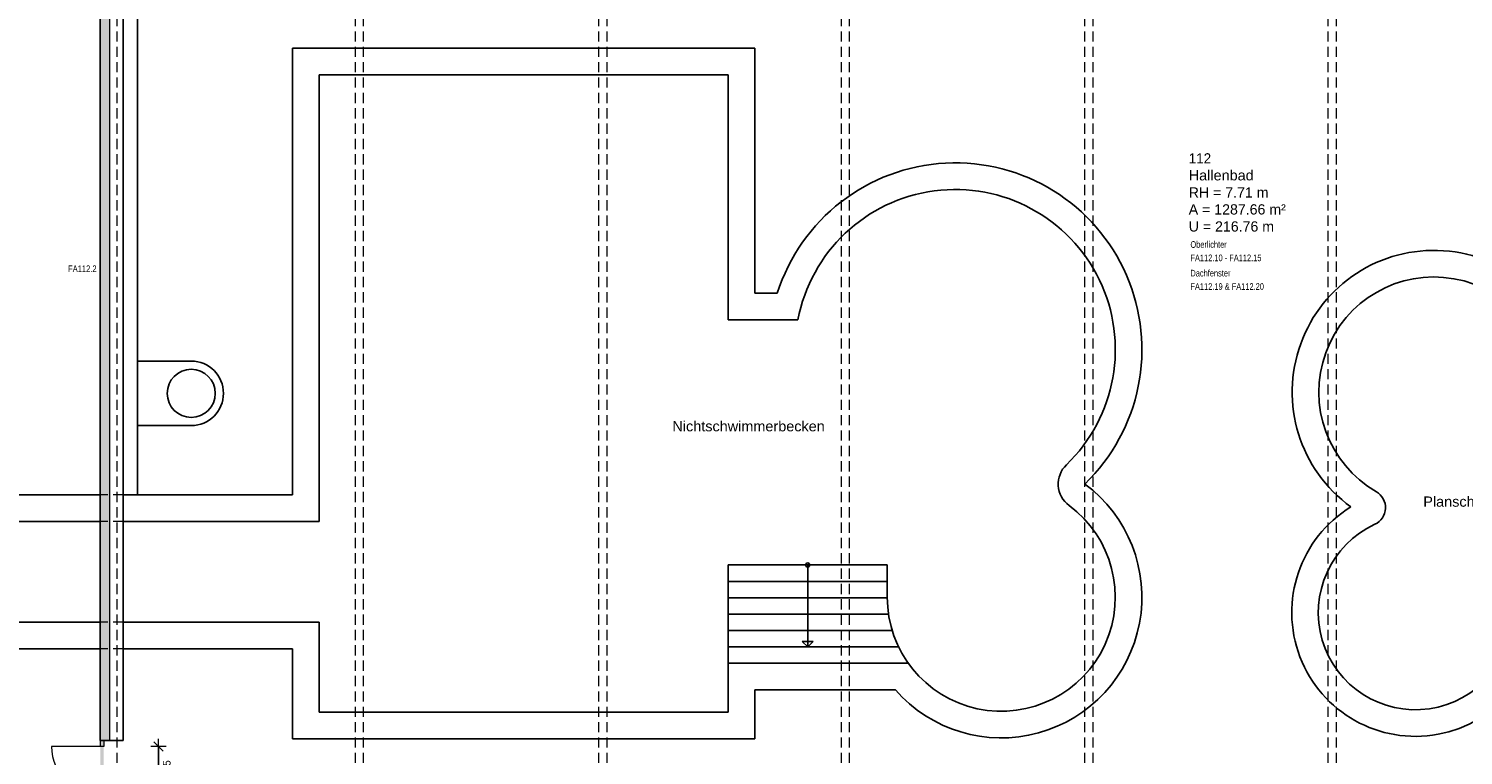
# Model space of a CAD drawing. Header units: metres. Extents: x 306 to 433, y -64 to 7.
# Tile 28 of 93: x 323 to 351, y -25 to -11. Entities that reach past the tile are written whole.
import ezdxf

# ---------------------------------------------------------------- set-up
doc = ezdxf.new("R2010")
doc.units = ezdxf.units.M
doc.header["$PDMODE"] = 65
doc.linetypes.add('AUSGEZOGEN', pattern=[0])
doc.linetypes.add('VERDECKT2_S2', pattern=[0.27, 0.2, -0.07])
for name, color, linetype, lineweight in [('Allgemein01', 7, 'AUSGEZOGEN', 13), ('Füllfläche', 7, 'AUSGEZOGEN', 13), ('Maßlinie Allgemein', 7, 'AUSGEZOGEN', 25), ('Standard', 7, 'AUSGEZOGEN', 25), ('Text Allgemein', 7, 'AUSGEZOGEN', 25)]:
    doc.layers.add(name, color=color, linetype=linetype, lineweight=lineweight)
doc.styles.add('ARIAL', font='ARIAL.TTF')
doc.dimstyles.new('DIMSTYLE_6', dxfattribs={"dimtxt": 0.2, "dimasz": 0.3, "dimexe": 0, "dimexo": 1e-06, "dimgap": 0.1, "dimtad": 2, "dimrnd": 0.005, "dimzin": 4, "dimdsep": 46, "dimtxsty": 'ARIAL', "dimblk1": 'ALL_ML_STRICH', "dimblk2": 'ALL_ML_STRICH', "dimsah": 1, "dimcen": 0, "dimse1": 1, "dimse2": 1, "dimclrd": 7, "dimclre": 7, "dimclrt": 7, "dimadec": 0, "dimazin": 0, "dimtfac": 1, "dimtdec": 0, "dimtix": 1, "dimtmove": 2, "dimatfit": 3, "dimfxl": 0, "dimtzin": 0, "dimlwd": 0, "dimlwe": 13, "dimarcsym": 0})
doc.dimstyles.new('DIMSTYLE_9', dxfattribs={"dimtxt": 0.15, "dimasz": 0.3, "dimexe": 0, "dimexo": 1e-06, "dimgap": 0.075, "dimtad": 2, "dimdec": 1, "dimlfac": 100, "dimrnd": 0.5, "dimzin": 4, "dimdsep": 46, "dimtxsty": 'ARIAL', "dimblk1": 'ALL_ML_STRICH', "dimblk2": 'ALL_ML_STRICH', "dimsah": 1, "dimcen": 0, "dimse1": 1, "dimse2": 1, "dimclrd": 7, "dimclre": 7, "dimclrt": 7, "dimadec": 0, "dimazin": 0, "dimtfac": 1, "dimtdec": 0, "dimtix": 1, "dimtmove": 2, "dimatfit": 3, "dimfxl": 0, "dimtzin": 0, "dimlwd": 0, "dimlwe": 13, "dimarcsym": 0})

# ---------------------------------------------------------------- blocks, each defined once
blk = doc.blocks.new('ALL_ML_STRICH')
at = {"color": 0, "linetype": 'ByBlock', "lineweight": -2}
for p, q in [((-1, 0), (0.5, 0)), ((-0.3, -0.3), (0.3, 0.3)), ((0, -0.5), (0, 0.5))]:
    blk.add_line(p, q, dxfattribs=at)
blk = doc.blocks.new('*D37')
at = {"layer": 'DEFPOINTS', "color": 7, "linetype": 'AUSGEZOGEN', "lineweight": 13}
for p in [(358.644, 0.775), (307.014, -32.475), (361.684, -32.475)]:
    blk.add_point(p, dxfattribs=at)
at = {"layer": 'Maßlinie Allgemein', "color": 7, "linetype": 'AUSGEZOGEN', "lineweight": -2}
blk.add_line((307.014, -32.475), (307.014, 0.775), dxfattribs=at)
at = {"layer": 'Maßlinie Allgemein', "color": 7, "linetype": 'AUSGEZOGEN', "lineweight": 13, "xscale": 0.3, "yscale": 0.3, "zscale": 0.3}
for p, rotation in [((307.014, 0.775), 90), ((307.014, -32.475), 270)]:
    blk.add_blockref('ALL_ML_STRICH', p, dxfattribs=dict(at, rotation=rotation))
at = {"layer": 'Maßlinie Allgemein', "color": 7, "linetype": 'AUSGEZOGEN', "lineweight": 13, "insert": (306.831, -15.844), "char_height": 0.2, "width": 1, "attachment_point": 5, "rotation": 90, "style": 'ARIAL'}
blk.add_mtext('\\A1;{\\A1;{33.25\\H0.132000;\\S^ ;}}', dxfattribs=at)
blk = doc.blocks.new('*D39')
at = {"layer": 'DEFPOINTS', "color": 7, "linetype": 'AUSGEZOGEN', "lineweight": 13}
for p in [(358.034, 1.265), (306.114, -57.225), (352.314, -57.225)]:
    blk.add_point(p, dxfattribs=at)
at = {"layer": 'Maßlinie Allgemein', "color": 7, "linetype": 'AUSGEZOGEN', "lineweight": -2}
blk.add_line((306.114, -57.225), (306.114, 1.265), dxfattribs=at)
at = {"layer": 'Maßlinie Allgemein', "color": 7, "linetype": 'AUSGEZOGEN', "lineweight": 13, "xscale": 0.3, "yscale": 0.3, "zscale": 0.3}
for p, rotation in [((306.114, 1.265), 90), ((306.114, -57.225), 270)]:
    blk.add_blockref('ALL_ML_STRICH', p, dxfattribs=dict(at, rotation=rotation))
at = {"layer": 'Maßlinie Allgemein', "color": 7, "linetype": 'AUSGEZOGEN', "lineweight": 13, "insert": (305.931, -27.974), "char_height": 0.2, "width": 1, "attachment_point": 5, "rotation": 90, "style": 'ARIAL'}
blk.add_mtext('\\A1;{\\A1;{58.49\\H0.132000;\\S^ ;}}', dxfattribs=at)
blk = doc.blocks.new('*D121')
at = {"layer": 'DEFPOINTS', "color": 7, "linetype": 'AUSGEZOGEN', "lineweight": 13}
for p in [(381.844, -23.075), (350.734, -37.105), (350.734, -62.375)]:
    blk.add_point(p, dxfattribs=at)
at = {"layer": 'Maßlinie Allgemein', "color": 7, "linetype": 'AUSGEZOGEN', "lineweight": -2}
blk.add_line((350.734, -62.375), (381.844, -62.375), dxfattribs=at)
at = {"layer": 'Maßlinie Allgemein', "color": 7, "linetype": 'AUSGEZOGEN', "lineweight": 13, "xscale": 0.3, "yscale": 0.3, "zscale": 0.3, "rotation": 180}
blk.add_blockref('ALL_ML_STRICH', (350.734, -62.375), dxfattribs=at)
at = {"layer": 'Maßlinie Allgemein', "color": 7, "linetype": 'AUSGEZOGEN', "lineweight": 13, "xscale": 0.3, "yscale": 0.3, "zscale": 0.3}
blk.add_blockref('ALL_ML_STRICH', (381.844, -62.375), dxfattribs=at)
at = {"layer": 'Maßlinie Allgemein', "color": 7, "linetype": 'AUSGEZOGEN', "lineweight": 13, "insert": (366.316, -62.192), "char_height": 0.2, "width": 1, "attachment_point": 5, "style": 'ARIAL'}
blk.add_mtext('\\A1;{\\A1;{31.11\\H0.132000;\\S^ ;}}', dxfattribs=at)
blk = doc.blocks.new('*D183')
at = {"layer": 'DEFPOINTS', "color": 7, "linetype": 'AUSGEZOGEN', "lineweight": 13}
for p in [(324.104, -25.225), (324.104, -26.175), (325.174, -26.175)]:
    blk.add_point(p, dxfattribs=at)
at = {"layer": 'Maßlinie Allgemein', "color": 7, "linetype": 'AUSGEZOGEN', "lineweight": -2}
blk.add_line((325.174, -26.175), (325.174, -25.225), dxfattribs=at)
at = {"layer": 'Maßlinie Allgemein', "color": 7, "linetype": 'AUSGEZOGEN', "lineweight": 13, "xscale": 0.3, "yscale": 0.3, "zscale": 0.3}
for p, rotation in [((325.174, -25.225), 90), ((325.174, -26.175), 270)]:
    blk.add_blockref('ALL_ML_STRICH', p, dxfattribs=dict(at, rotation=rotation))
at = {"layer": 'Maßlinie Allgemein', "color": 7, "linetype": 'AUSGEZOGEN', "lineweight": 13, "insert": (325.26, -25.9), "char_height": 0.15, "width": 0.0075, "attachment_point": 1, "rotation": 90, "line_spacing_factor": 0.60241, "style": 'ARIAL'}
blk.add_mtext('\\A1;{2.05\\H0.099000;\\S^ ;}', dxfattribs=at)
at = {"layer": 'Maßlinie Allgemein', "color": 7, "linetype": 'AUSGEZOGEN', "lineweight": 13, "insert": (325.017, -25.708), "char_height": 0.15, "width": 0.6, "attachment_point": 5, "rotation": 90, "style": 'ARIAL'}
blk.add_mtext('\\A1;{\\A1;{95\\H0.099000;\\S^ ;}}', dxfattribs=at)
blk = doc.blocks.new('*D320')
at = {"layer": 'DEFPOINTS', "color": 7, "linetype": 'AUSGEZOGEN', "lineweight": 13}
for p in [(324.034, 7.065), (324.034, -8.145), (401.824, -19.355)]:
    blk.add_point(p, dxfattribs=at)
at = {"layer": 'Maßlinie Allgemein', "color": 7, "linetype": 'AUSGEZOGEN', "lineweight": -2}
blk.add_line((324.034, 7.065), (401.824, 7.065), dxfattribs=at)
at = {"layer": 'Maßlinie Allgemein', "color": 7, "linetype": 'AUSGEZOGEN', "lineweight": 13, "xscale": 0.3, "yscale": 0.3, "zscale": 0.3, "rotation": 180}
blk.add_blockref('ALL_ML_STRICH', (324.034, 7.065), dxfattribs=at)
at = {"layer": 'Maßlinie Allgemein', "color": 7, "linetype": 'AUSGEZOGEN', "lineweight": 13, "xscale": 0.3, "yscale": 0.3, "zscale": 0.3}
blk.add_blockref('ALL_ML_STRICH', (401.824, 7.065), dxfattribs=at)
at = {"layer": 'Maßlinie Allgemein', "color": 7, "linetype": 'AUSGEZOGEN', "lineweight": 13, "insert": (362.936, 7.248), "char_height": 0.2, "width": 1, "attachment_point": 5, "style": 'ARIAL'}
blk.add_mtext('\\A1;{\\A1;{77.79\\H0.132000;\\S^ ;}}', dxfattribs=at)
blk = doc.blocks.new('*D338')
at = {"layer": 'DEFPOINTS', "color": 7, "linetype": 'AUSGEZOGEN', "lineweight": 13}
for p in [(342.164, -10.205), (307.914, -32.375), (339.714, -32.375)]:
    blk.add_point(p, dxfattribs=at)
at = {"layer": 'Maßlinie Allgemein', "color": 7, "linetype": 'AUSGEZOGEN', "lineweight": -2}
blk.add_line((307.914, -32.375), (307.914, -10.205), dxfattribs=at)
at = {"layer": 'Maßlinie Allgemein', "color": 7, "linetype": 'AUSGEZOGEN', "lineweight": 13, "xscale": 0.3, "yscale": 0.3, "zscale": 0.3}
for p, rotation in [((307.914, -10.205), 90), ((307.914, -32.375), 270)]:
    blk.add_blockref('ALL_ML_STRICH', p, dxfattribs=dict(at, rotation=rotation))
at = {"layer": 'Maßlinie Allgemein', "color": 7, "linetype": 'AUSGEZOGEN', "lineweight": 13, "insert": (307.734, -21.284), "char_height": 0.2, "width": 1, "attachment_point": 5, "rotation": 90, "style": 'ARIAL'}
blk.add_mtext('\\A1;{\\A1;{22.17\\H0.132000;\\S^ ;}}', dxfattribs=at)
blk = doc.blocks.new('*D380')
at = {"layer": 'DEFPOINTS', "color": 7, "linetype": 'AUSGEZOGEN', "lineweight": 13}
for p in [(324.214, -25.105), (308.814, -26.295), (324.214, -26.295)]:
    blk.add_point(p, dxfattribs=at)
at = {"layer": 'Maßlinie Allgemein', "color": 7, "linetype": 'AUSGEZOGEN', "lineweight": -2}
blk.add_line((308.814, -26.295), (308.814, -25.105), dxfattribs=at)
at = {"layer": 'Maßlinie Allgemein', "color": 7, "linetype": 'AUSGEZOGEN', "lineweight": 13, "xscale": 0.3, "yscale": 0.3, "zscale": 0.3}
for p, rotation in [((308.814, -25.105), 90), ((308.814, -26.295), 270)]:
    blk.add_blockref('ALL_ML_STRICH', p, dxfattribs=dict(at, rotation=rotation))
at = {"layer": 'Maßlinie Allgemein', "color": 7, "linetype": 'AUSGEZOGEN', "lineweight": 13, "insert": (308.631, -25.686), "char_height": 0.2, "width": 0.8, "attachment_point": 5, "rotation": 90, "style": 'ARIAL'}
blk.add_mtext('\\A1;{\\A1;{1.19\\H0.132000;\\S^ ;}}', dxfattribs=at)
blk = doc.blocks.new('*D381')
at = {"layer": 'DEFPOINTS', "color": 7, "linetype": 'AUSGEZOGEN', "lineweight": 13}
for p in [(324.484, -8.755), (308.814, -25.105), (324.214, -25.105)]:
    blk.add_point(p, dxfattribs=at)
at = {"layer": 'Maßlinie Allgemein', "color": 7, "linetype": 'AUSGEZOGEN', "lineweight": -2}
blk.add_line((308.814, -25.105), (308.814, -8.755), dxfattribs=at)
at = {"layer": 'Maßlinie Allgemein', "color": 7, "linetype": 'AUSGEZOGEN', "lineweight": 13, "xscale": 0.3, "yscale": 0.3, "zscale": 0.3}
for p, rotation in [((308.814, -8.755), 90), ((308.814, -25.105), 270)]:
    blk.add_blockref('ALL_ML_STRICH', p, dxfattribs=dict(at, rotation=rotation))
at = {"layer": 'Maßlinie Allgemein', "color": 7, "linetype": 'AUSGEZOGEN', "lineweight": 13, "insert": (308.631, -16.924), "char_height": 0.2, "width": 1, "attachment_point": 5, "rotation": 90, "style": 'ARIAL'}
blk.add_mtext('\\A1;{\\A1;{16.35\\H0.132000;\\S^ ;}}', dxfattribs=at)

msp = doc.modelspace()

# ---------------------------------------------------------------- hatches: boundary and pattern name
at = {"layer": 'Füllfläche', "linetype": 'AUSGEZOGEN', "lineweight": 25}
for color, points in [(161, [(324.0345, -25.1054), (324.2145, -25.1054), (324.2145, -8.7554), (324.0345, -8.7554)]), (30, [(324.0345, -25.1054), (324.0345, -26.2954), (324.1045, -26.2954), (324.1045, -25.1054)])]:
    msp.add_hatch(color=color, dxfattribs=at).paths.add_polyline_path(points)

# ---------------------------------------------------------------- linework, layer by layer
at = {"layer": 'Allgemein01', "color": 7, "linetype": 'AUSGEZOGEN', "lineweight": 25}
for p, q in [((324.0345, -8.1454), (324.0345, -22.7954)), ((324.4845, -8.7554), (324.4845, -22.7954)), ((324.7645, -8.7554), (324.7645, -20.3054)), ((327.7945, -11.5754), (327.7945, -20.3054)), ((327.7945, -11.5754), (336.8345, -11.5754)), ((336.8345, -16.3654), (336.8345, -11.5754)), ((328.3145, -20.8254), (328.3145, -12.0954)), ((328.3145, -12.0954), (336.3145, -12.0954)), ((336.3145, -12.0954), (336.3145, -16.8854)), ((336.8345, -16.3654), (337.2742, -16.3654)), ((336.3145, -16.8854), (337.6787, -16.8854)), ((324.7645, -17.6904), (325.8145, -17.6904)), ((325.8145, -18.9504), (324.7645, -18.9504)), ((324.0345, -20.3054), (321.8545, -20.3054)), ((327.7945, -20.3054), (324.4845, -20.3054)), ((321.3345, -20.8254), (324.0345, -20.8254)), ((324.4845, -20.8254), (328.3145, -20.8254)), ((336.3145, -24.5554), (336.3145, -21.6754)), ((336.3145, -21.6754), (339.4245, -21.6754)), ((337.8695, -21.6754), (337.8695, -23.2754)), ((339.4245, -22.3154), (339.4245, -21.6754)), ((336.3145, -21.9954), (339.4245, -21.9954)), ((336.3145, -22.3154), (339.4245, -22.3154)), ((336.3145, -22.6354), (339.449, -22.6354)), ((321.3345, -22.7954), (324.0345, -22.7954)), ((324.0345, -22.7954), (324.0345, -25.1054)), ((324.4845, -22.7954), (324.4845, -25.1054)), ((324.4845, -22.7954), (328.3145, -22.7954)), ((328.3145, -22.7954), (328.3145, -24.5554)), ((336.3145, -22.9554), (339.5213, -22.9554)), ((336.3145, -23.2754), (339.6465, -23.2754)), ((337.8695, -23.2754), (337.7634, -23.1693)), ((337.7634, -23.1693), (337.9755, -23.1693)), ((337.8695, -23.2754), (337.9755, -23.1693)), ((324.0345, -23.3154), (321.8545, -23.3154)), ((327.7945, -23.3154), (324.4845, -23.3154)), ((327.7945, -23.3154), (327.7945, -25.0754)), ((336.3145, -23.5954), (339.8355, -23.5954)), ((336.8345, -25.0754), (336.8345, -24.1154)), ((336.8345, -24.1154), (339.5841, -24.1154)), ((328.3145, -24.5554), (336.3145, -24.5554)), ((324.0345, -25.0754), (324.0345, -25.0754)), ((324.4845, -25.1054), (324.0345, -25.1054)), ((324.4845, -25.0754), (324.4845, -25.0754)), ((327.7945, -25.0754), (336.8345, -25.0754))]:
    msp.add_line(p, q, dxfattribs=at)
at = {"layer": 'Allgemein01', "color": 7, "linetype": 'VERDECKT2_S2', "lineweight": 13}
for p, q in [((324.3646, -27.9454), (324.3646, -8.4754)), ((329.0246, -27.9454), (329.0246, -8.4754)), ((329.1846, -27.9454), (329.1846, -8.4754)), ((333.7846, -27.9454), (333.7846, -8.4754)), ((333.9446, -27.9454), (333.9446, -8.4754)), ((338.5296, -27.9454), (338.5296, -8.4754)), ((338.6896, -27.9454), (338.6896, -8.4754)), ((343.2896, -27.9454), (343.2896, -10.2054)), ((343.4496, -27.9454), (343.4496, -10.2054)), ((348.0496, -27.9454), (348.0496, -10.2054)), ((348.2096, -27.9454), (348.2096, -10.2054)), ((324.4845, -20.3054), (324.0345, -20.3054)), ((324.4845, -20.8254), (324.0345, -20.8254)), ((324.4845, -22.7954), (324.0345, -22.7954)), ((324.4845, -23.3154), (324.0345, -23.3154))]:
    msp.add_line(p, q, dxfattribs=at)
at = {"layer": 'Allgemein01', "color": 7, "linetype": 'AUSGEZOGEN', "lineweight": 18}
for p, q in [((324.2145, -8.7554), (324.2145, -22.7954)), ((324.2145, -22.7954), (324.2145, -25.1054)), ((324.0345, -25.2254), (323.0845, -25.2254)), ((324.0345, -25.1054), (324.0345, -25.2254)), ((324.1045, -25.2254), (324.0345, -25.2254)), ((324.1045, -25.1054), (324.1045, -25.2254))]:
    msp.add_line(p, q, dxfattribs=at)
at = {"layer": 'Allgemein01', "color": 7, "linetype": 'VERDECKT2_S2', "lineweight": 25}
for p, q in [((324.0345, -20.8254), (324.0345, -20.8254)), ((324.0345, -23.3154), (324.0345, -23.3154))]:
    msp.add_line(p, q, dxfattribs=at)
at = {"layer": 'Allgemein01', "color": 7, "linetype": 'AUSGEZOGEN', "lineweight": 25}
for centre, radius in [((325.8145, -18.3204), 0.47), ((337.8695, -21.6754), 0.04)]:
    msp.add_circle(centre, radius, dxfattribs=at)
for centre, radius, start, end in [((340.7545, -17.4654), 3.65, 313.95377, 162.4601), ((340.7545, -17.4654), 3.13, 313.95377, 169.32117), ((350.1145, -18.2954), 2.77, 12.08639, 234.15116), ((350.1145, -18.2954), 2.25, 0, 239.98461), ((325.8145, -18.3204), 0.63, 270, 90), ((325.8145, -18.3204), 0.63, 270, 90), ((343.2878, -20.093), 0.52, 133.95377, 233.56164), ((341.6545, -22.3054), 2.75, 221.16135, 53.56164), ((348.8096, -20.5541), 0.3585, 294.73078, 59.98461), ((341.6545, -22.3054), 2.23, 180, 53.56164), ((349.7545, -22.6054), 2.42, 121.43895, 0), ((349.7545, -22.6054), 1.9, 114.73078, 0)]:
    msp.add_arc(centre, radius, start, end, dxfattribs=at)
at = {"layer": 'Allgemein01', "color": 7, "linetype": 'AUSGEZOGEN', "lineweight": 18}
msp.add_arc((324.0345, -25.2254), 0.95, 180, 270, dxfattribs=at)

# ---------------------------------------------------------------- texts
at = {"layer": 'Standard', "color": 7, "linetype": 'AUSGEZOGEN', "lineweight": 25, "char_height": 0.2, "attachment_point": 7, "style": 'ARIAL'}
for s, insert, width in [('\\W0.94;112', (345.32, -13.8277), 0.564113), ('\\W1.01;Hallenbad', (345.32, -14.161), 1.37081), ('\\W0.99;RH = 7.71 m', (345.32, -14.4943), 1.679171), ('\\W0.99;A = 1287.66 m²', (345.32, -14.8277), 2.022741), ('\\W0.99;U = 216.76 m', (345.32, -15.161), 1.789295)]:
    msp.add_mtext(s, dxfattribs=dict(at, insert=insert, width=width))
at = {"layer": 'Text Allgemein', "color": 7, "linetype": 'AUSGEZOGEN', "lineweight": 25, "char_height": 0.13, "attachment_point": 1, "line_spacing_factor": 1.204819, "style": 'ARIAL'}
for s, insert, width in [('\\A1;{\\fArial|i0|b0;\\H0.130000;\\W0.800000;\\C7; Oberlichter }\\P{\\fArial|i0|b0;\\H0.130000;\\W0.800000;\\C7; FA112.10 - FA112.15 }\\P', (345.3128, -15.3462), 1.525445), ('\\A1;{\\fArial|i0|b0;\\H0.130000;\\W0.800000;\\C7; Dachfenster }\\P{\\fArial|i0|b0;\\H0.130000;\\W0.800000;\\C7; FA112.19 & FA112.20 }\\P', (345.3128, -15.9062), 1.573975)]:
    msp.add_mtext(s, dxfattribs=dict(at, insert=insert, width=width))
at = {"layer": 'Text Allgemein', "color": 7, "linetype": 'AUSGEZOGEN', "lineweight": 25, "style": 'ARIAL'}
for s, insert, char_height, width, attachment_point in [('\\W0.78;FA112.2', (323.6845, -15.8854), 0.13, 0.601815, 5), ('\\W1.01;Nichtschwimmerbecken', (335.2235, -19.0664), 0.2, 3.067218, 7), ('\\W1.01;Planschbecken', (349.9072, -20.5395), 0.2, 2.007229, 7)]:
    msp.add_mtext(s, dxfattribs=dict(at, insert=insert, char_height=char_height, width=width, attachment_point=attachment_point))

# ---------------------------------------------------------------- dimensions: what is measured, and where the dimension line sits
at = {"layer": 'Maßlinie Allgemein', "color": 7, "linetype": 'AUSGEZOGEN', "lineweight": 13}
for base, p1, p2, picture, middle in [((401.8245, 7.0646), (324.0345, -8.1454), (401.8245, -19.3554), '*D320', (362.936, 7.248)), ((381.8445, -62.3754), (350.7345, -37.1054), (381.8445, -23.0754), '*D121', (366.3155, -62.1919))]:
    dim = msp.add_linear_dim(base=base, p1=p1, p2=p2, dimstyle='DIMSTYLE_6', override={"dimpost": '<>', "dimclrd": 7, "dimclre": 7, "dimclrt": 7, "dimlwd": 0, "dimlwe": 13}, dxfattribs=at)
    dim.commit()
    dim.dimension.update_dxf_attribs({"geometry": picture, "text_midpoint": middle, "dimtype": 160})
for base, p1, p2, picture, middle in [((306.1145, 1.2646), (352.3145, -57.2254), (358.0345, 1.2646), '*D39', (305.9311, -27.9739)), ((307.0145, 0.7746), (361.6844, -32.4754), (358.6445, 0.7746), '*D37', (306.8309, -15.8444)), ((308.8145, -8.7554), (324.2145, -25.1054), (324.4845, -8.7554), '*D381', (308.6309, -16.9244)), ((307.9145, -10.2054), (339.7145, -32.3754), (342.1645, -10.2054), '*D338', (307.7345, -21.2837)), ((308.8145, -25.1054), (324.2145, -26.2954), (324.2145, -25.1054), '*D380', (308.6311, -25.6862))]:
    dim = msp.add_linear_dim(base=base, p1=p1, p2=p2, angle=90, dimstyle='DIMSTYLE_6', override={"dimpost": '<>', "dimclrd": 7, "dimclre": 7, "dimclrt": 7, "dimlwd": 0, "dimlwe": 13}, dxfattribs=at)
    dim.commit()
    dim.dimension.update_dxf_attribs({"geometry": picture, "text_midpoint": middle, "dimtype": 160})
dim = msp.add_linear_dim(base=(325.1745, -25.2254), p1=(324.1045, -26.1754), p2=(324.1045, -25.2254), angle=90, text='<>\\X\\A1;{2.05\\H0.099000;\\S^ ;}', dimstyle='DIMSTYLE_9', override={"dimpost": '<>', "dimclrd": 7, "dimclre": 7, "dimclrt": 7, "dimlwd": 0, "dimlwe": 13}, dxfattribs=at)
dim.commit()
dim.dimension.update_dxf_attribs({"geometry": '*D183', "text_midpoint": (325.0169, -25.7078), "dimtype": 160})

doc.saveas('drawing.dxf')
